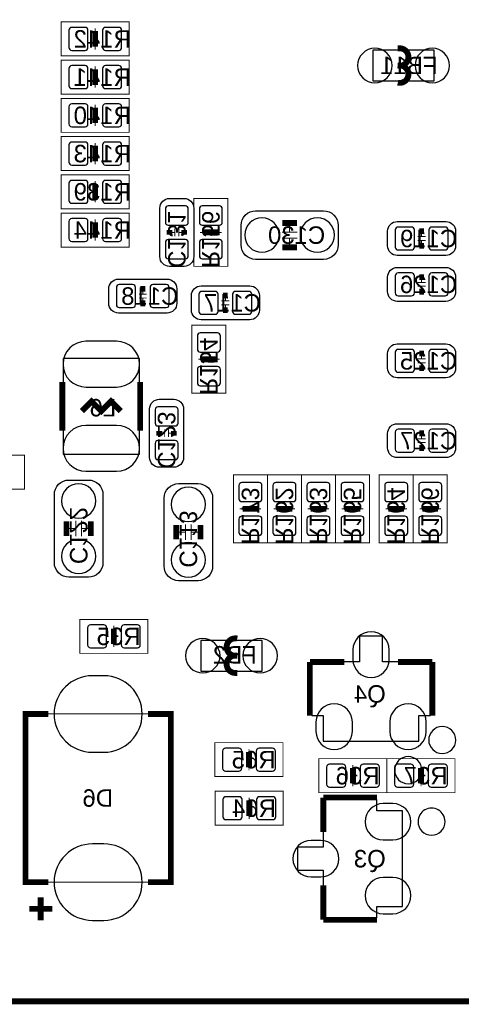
# Model space of a CAD drawing. Extents: x -4 to 120, y 0 to 74.
# Tile 7 of 10: x 82 to 93, y 0 to 26. Entities that reach past the tile are written whole.
import ezdxf

# ---------------------------------------------------------------- set-up
doc = ezdxf.new("R2010")
doc.units = 0
for name, color, linetype in [('BG_OUTLINE', 23, 'CONTINUOUS'), ('PG_ASSEMBLY_BOTTOM', 231, 'CONTINUOUS'), ('PG_SILKSCREEN_BOTTOM', 23, 'CONTINUOUS'), ('PIN_BOTTOM', 132, 'CONTINUOUS'), ('RD_ASSEMBLY_BOTTOM', 254, 'CONTINUOUS')]:
    doc.layers.add(name, color=color, linetype=linetype)

msp = doc.modelspace()

# ---------------------------------------------------------------- linework, layer by layer
at = {"layer": 'BG_OUTLINE', "const_width": 0.1524}
msp.add_lwpolyline([(0, 1.4732), (0, 68.72986, -0.414214), (1.27, 69.99986), (118.72976, 69.99986, -0.414214), (119.99976, 68.72986), (119.99976, 1.27, -0.414214), (118.72976, 0), (1.27, 0, -0.414214), (0, 1.27), (0, 1.4732)], format="xyb", dxfattribs=at)
at = {"layer": 'PG_ASSEMBLY_BOTTOM'}
for points, const_width in [([(84.678012, 25.62479), (84.678012, 24.73579), (82.900012, 24.73579), (82.900012, 25.62479), (84.678012, 25.62479)], 0.0254), ([(83.839812, 25.33269), (83.839812, 25.02789), (83.738212, 25.02789), (83.738212, 25.33269), (83.839812, 25.33269)], 0.0254), ([(83.789012, 25.45969), (83.789012, 25.33269)], 0.0254), ([(83.789012, 24.90089), (83.789012, 25.02789)], 0.0254), ([(84.678012, 24.624792), (84.678012, 23.735792), (82.900012, 23.735792), (82.900012, 24.624792), (84.678012, 24.624792)], 0.0254), ([(83.789012, 24.459692), (83.789012, 24.332692)], 0.0254), ([(83.839812, 24.332692), (83.839812, 24.027892), (83.738212, 24.027892), (83.738212, 24.332692), (83.839812, 24.332692)], 0.0254), ([(83.789012, 23.900892), (83.789012, 24.027892)], 0.0254), ([(84.678012, 23.624794), (84.678012, 22.735794), (82.900012, 22.735794), (82.900012, 23.624794), (84.678012, 23.624794)], 0.0254), ([(83.789012, 23.459694), (83.789012, 23.332694)], 0.0254), ([(83.839812, 23.332694), (83.839812, 23.027894), (83.738212, 23.027894), (83.738212, 23.332694), (83.839812, 23.332694)], 0.0254), ([(83.789012, 22.900894), (83.789012, 23.027894)], 0.0254), ([(84.678012, 22.624796), (84.678012, 21.735796), (82.900012, 21.735796), (82.900012, 22.624796), (84.678012, 22.624796)], 0.0254), ([(83.789012, 22.459696), (83.789012, 22.332696)], 0.0254), ([(83.839812, 22.332696), (83.839812, 22.027896), (83.738212, 22.027896), (83.738212, 22.332696), (83.839812, 22.332696)], 0.0254), ([(83.789012, 21.900896), (83.789012, 22.027896)], 0.0254), ([(84.678012, 21.624798), (84.678012, 20.735798), (82.900012, 20.735798), (82.900012, 21.624798), (84.678012, 21.624798)], 0.0254), ([(83.789012, 21.459698), (83.789012, 21.332698)], 0.0254), ([(83.839812, 21.332698), (83.839812, 21.027898), (83.738212, 21.027898), (83.738212, 21.332698), (83.839812, 21.332698)], 0.0254), ([(83.789012, 20.900898), (83.789012, 21.027898)], 0.0254), ([(87.25535, 19.230086), (86.36635, 19.230086), (86.36635, 21.008086), (87.25535, 21.008086), (87.25535, 19.230086)], 0.0254), ([(84.678012, 20.6248), (84.678012, 19.7358), (82.900012, 19.7358), (82.900012, 20.6248), (84.678012, 20.6248)], 0.0254), ([(83.789012, 20.4597), (83.789012, 20.3327)], 0.0254), ([(88.870282, 20.12315), (88.870282, 20.40255)], 0.0254), ([(83.839812, 20.3327), (83.839812, 20.0279), (83.738212, 20.0279), (83.738212, 20.3327), (83.839812, 20.3327)], 0.0254), ([(85.87105, 20.119086), (85.74405, 20.119086)], 0.0254), ([(85.87105, 20.017486), (85.87105, 20.220686)], 0.0254), ([(85.97265, 20.017486), (85.97265, 20.220686)], 0.0254), ([(86.09965, 20.119086), (85.97265, 20.119086)], 0.0254), ([(86.53145, 20.119086), (86.65845, 20.119086)], 0.0254), ([(86.96325, 20.068286), (86.65845, 20.068286), (86.65845, 20.169886), (86.96325, 20.169886), (86.96325, 20.068286)], 0.0254), ([(87.09025, 20.119086), (86.96325, 20.119086)], 0.0254), ([(88.667082, 20.12315), (89.073482, 20.12315)], 0.0254), ([(92.32011, 20.136104), (92.32011, 20.009104)], 0.0254), ([(83.789012, 19.9009), (83.789012, 20.0279)], 0.0254), ([(88.667082, 19.97075), (89.073482, 19.97075)], 0.0254), ([(88.870282, 19.97075), (88.870282, 19.69135)], 0.0254), ([(92.42171, 20.009104), (92.21851, 20.009104)], 0.0254), ([(92.42171, 19.907504), (92.21851, 19.907504)], 0.0254), ([(92.32011, 19.907504), (92.32011, 19.780504)], 0.0254), ([(92.42171, 18.809208), (92.21851, 18.809208)], 0.0254), ([(92.32011, 18.936208), (92.32011, 18.809208)], 0.0254), ([(85.031834, 18.6309), (85.031834, 18.5039)], 0.0254), ([(92.42171, 18.707608), (92.21851, 18.707608)], 0.0254), ([(92.32011, 18.707608), (92.32011, 18.580608)], 0.0254), ([(85.133434, 18.5039), (84.930234, 18.5039)], 0.0254), ([(85.133434, 18.4023), (84.930234, 18.4023)], 0.0254), ([(85.031834, 18.4023), (85.031834, 18.2753)], 0.0254), ([(87.089234, 18.3261), (87.292434, 18.3261)], 0.0254), ([(87.190834, 18.3261), (87.190834, 18.4531)], 0.0254), ([(87.089234, 18.2245), (87.292434, 18.2245)], 0.0254), ([(87.190834, 18.0975), (87.190834, 18.2245)], 0.0254), ([(86.31555, 17.68729), (87.20455, 17.68729), (87.20455, 15.90929), (86.31555, 15.90929), (86.31555, 17.68729)], 0.0254), ([(86.48065, 16.79829), (86.60765, 16.79829)], 0.0254), ([(86.60765, 16.84909), (86.91245, 16.84909), (86.91245, 16.74749), (86.60765, 16.74749), (86.60765, 16.84909)], 0.0254), ([(87.03945, 16.79829), (86.91245, 16.79829)], 0.0254), ([(92.42171, 16.809212), (92.21851, 16.809212)], 0.0254), ([(92.32011, 16.936212), (92.32011, 16.809212)], 0.0254), ([(92.42171, 16.707612), (92.21851, 16.707612)], 0.0254), ([(92.32011, 16.707612), (92.32011, 16.580612)], 0.0254), ([(85.603588, 14.761718), (85.603588, 14.964918)], 0.0254), ([(85.705188, 14.761718), (85.705188, 14.964918)], 0.0254), ([(85.603588, 14.863318), (85.476588, 14.863318)], 0.0254), ([(85.832188, 14.863318), (85.705188, 14.863318)], 0.0254), ([(92.21851, 14.720316), (92.42171, 14.720316)], 0.0254), ([(92.32011, 14.720316), (92.32011, 14.847316)], 0.0254), ([(92.21851, 14.618716), (92.42171, 14.618716)], 0.0254), ([(92.32011, 14.491716), (92.32011, 14.618716)], 0.0254), ([(80.1624, 13.3985), (80.1624, 14.2875), (81.9404, 14.2875), (81.9404, 13.3985), (80.1624, 13.3985)], 0.0254), ([(87.4014, 13.774166), (88.2904, 13.774166), (88.2904, 11.996166), (87.4014, 11.996166), (87.4014, 13.774166)], 0.0254), ([(89.1794, 11.996166), (88.2904, 11.996166), (88.2904, 13.774166), (89.1794, 13.774166), (89.1794, 11.996166)], 0.0254), ([(90.0684, 11.996166), (89.1794, 11.996166), (89.1794, 13.774166), (90.0684, 13.774166), (90.0684, 11.996166)], 0.0254), ([(90.0684, 13.774166), (90.9574, 13.774166), (90.9574, 11.996166), (90.0684, 11.996166), (90.0684, 13.774166)], 0.0254), ([(92.1004, 11.996166), (91.2114, 11.996166), (91.2114, 13.774166), (92.1004, 13.774166), (92.1004, 11.996166)], 0.0254), ([(92.1004, 13.774166), (92.9894, 13.774166), (92.9894, 11.996166), (92.1004, 11.996166), (92.1004, 13.774166)], 0.0254), ([(87.5665, 12.885166), (87.6935, 12.885166)], 0.0254), ([(87.6935, 12.935966), (87.9983, 12.935966), (87.9983, 12.834366), (87.6935, 12.834366), (87.6935, 12.935966)], 0.0254), ([(88.1253, 12.885166), (87.9983, 12.885166)], 0.0254), ([(88.4555, 12.885166), (88.5825, 12.885166)], 0.0254), ([(88.8873, 12.834366), (88.5825, 12.834366), (88.5825, 12.935966), (88.8873, 12.935966), (88.8873, 12.834366)], 0.0254), ([(89.0143, 12.885166), (88.8873, 12.885166)], 0.0254), ([(89.3445, 12.885166), (89.4715, 12.885166)], 0.0254), ([(89.7763, 12.834366), (89.4715, 12.834366), (89.4715, 12.935966), (89.7763, 12.935966), (89.7763, 12.834366)], 0.0254), ([(89.9033, 12.885166), (89.7763, 12.885166)], 0.0254), ([(90.2335, 12.885166), (90.3605, 12.885166)], 0.0254), ([(90.3605, 12.935966), (90.6653, 12.935966), (90.6653, 12.834366), (90.3605, 12.834366), (90.3605, 12.935966)], 0.0254), ([(90.7923, 12.885166), (90.6653, 12.885166)], 0.0254), ([(91.3765, 12.885166), (91.5035, 12.885166)], 0.0254), ([(91.8083, 12.834366), (91.5035, 12.834366), (91.5035, 12.935966), (91.8083, 12.935966), (91.8083, 12.834366)], 0.0254), ([(91.9353, 12.885166), (91.8083, 12.885166)], 0.0254), ([(92.2655, 12.885166), (92.3925, 12.885166)], 0.0254), ([(92.3925, 12.935966), (92.6973, 12.935966), (92.6973, 12.834366), (92.3925, 12.834366), (92.3925, 12.935966)], 0.0254), ([(92.8243, 12.885166), (92.6973, 12.885166)], 0.0254), ([(83.279488, 12.369546), (83.000088, 12.369546)], 0.0254), ([(83.279488, 12.572746), (83.279488, 12.166346)], 0.0254), ([(83.431888, 12.572746), (83.431888, 12.166346)], 0.0254), ([(83.431888, 12.369546), (83.711288, 12.369546)], 0.0254), ([(86.146894, 12.479528), (86.146894, 12.073128)], 0.0254), ([(86.299294, 12.479528), (86.299294, 12.073128)], 0.0254), ([(86.146894, 12.276328), (85.867494, 12.276328)], 0.0254), ([(86.299294, 12.276328), (86.578694, 12.276328)], 0.0254), ([(85.1662, 9.9949), (85.1662, 9.1059), (83.3882, 9.1059), (83.3882, 9.9949), (85.1662, 9.9949)], 0.0254), ([(84.2772, 9.8298), (84.2772, 9.7028)], 0.0254), ([(84.328, 9.7028), (84.328, 9.398), (84.2264, 9.398), (84.2264, 9.7028), (84.328, 9.7028)], 0.0254), ([(84.2772, 9.271), (84.2772, 9.398)], 0.0254), ([(85.76437, 3.119628), (81.96453, 3.119628), (81.96453, 7.519416), (85.76437, 7.519416), (85.76437, 3.119628)], 0.0254), ([(86.9188, 5.8801), (86.9188, 6.7691), (88.6968, 6.7691), (88.6968, 5.8801), (86.9188, 5.8801)], 0.0254), ([(87.757, 6.1722), (87.757, 6.477), (87.8586, 6.477), (87.8586, 6.1722), (87.757, 6.1722)], 0.0254), ([(87.8078, 6.604), (87.8078, 6.477)], 0.0254), ([(87.8078, 6.0452), (87.8078, 6.1722)], 0.0254), ([(89.6366, 5.461), (89.6366, 6.35), (91.4146, 6.35), (91.4146, 5.461), (89.6366, 5.461)], 0.0254), ([(90.5256, 6.1849), (90.5256, 6.0579)], 0.0254), ([(91.4146, 5.461), (91.4146, 6.35), (93.1926, 6.35), (93.1926, 5.461), (91.4146, 5.461)], 0.0254), ([(92.3036, 6.1849), (92.3036, 6.0579)], 0.0254), ([(90.4748, 5.7531), (90.4748, 6.0579), (90.5764, 6.0579), (90.5764, 5.7531), (90.4748, 5.7531)], 0.0254), ([(92.2528, 5.7531), (92.2528, 6.0579), (92.3544, 6.0579), (92.3544, 5.7531), (92.2528, 5.7531)], 0.0254), ([(90.5256, 5.6261), (90.5256, 5.7531)], 0.0254), ([(92.3036, 5.6261), (92.3036, 5.7531)], 0.0254), ([(86.926928, 4.6101), (86.926928, 5.4991), (88.704928, 5.4991), (88.704928, 4.6101), (86.926928, 4.6101)], 0.0254), ([(87.765128, 4.9022), (87.765128, 5.207), (87.866728, 5.207), (87.866728, 4.9022), (87.765128, 4.9022)], 0.0254), ([(87.815928, 5.334), (87.815928, 5.207)], 0.0254), ([(87.815928, 4.7752), (87.815928, 4.9022)], 0.0254), ([(82.364326, 2.11963), (82.364326, 2.719578)], 0.1524), ([(82.664554, 2.419604), (82.064352, 2.419604)], 0.1524)]:
    msp.add_lwpolyline(points, dxfattribs=dict(at, const_width=const_width))
for points in [[(91.047316, 24.08428), (92.647516, 24.08428), (92.647516, 24.88438), (91.047316, 24.88438), (91.047316, 24.08428)], [(82.947002, 16.820134), (82.947002, 14.320266), (84.946998, 14.320266), (84.946998, 16.820134), (82.947002, 16.820134)], [(90.700098, 9.55421), (90.700098, 8.879332)], [(91.300046, 9.55421), (90.700098, 9.55421)], [(91.300046, 8.879332), (91.300046, 9.55421)], [(88.1507, 9.44245), (86.5505, 9.44245), (86.5505, 8.64235), (88.1507, 8.64235), (88.1507, 9.44245)], [(89.450164, 8.879332), (89.450164, 7.479284)], [(90.700098, 8.879332), (89.450164, 8.879332)], [(92.54998, 8.879332), (91.300046, 8.879332)], [(92.54998, 7.479284), (92.54998, 8.879332)], [(89.450164, 7.479284), (89.750138, 7.479284)], [(89.750138, 7.479284), (89.750138, 6.804406)], [(92.250006, 7.479284), (92.54998, 7.479284)], [(92.250006, 6.804406), (92.250006, 7.479284)], [(89.750138, 6.804406), (92.250006, 6.804406)], [(91.149424, 5.283708), (89.749376, 5.283708)], [(89.749376, 5.283708), (89.749376, 4.033774)], [(91.149424, 4.983734), (91.149424, 5.283708)], [(91.824302, 4.983734), (91.149424, 4.983734)], [(91.824302, 2.483866), (91.824302, 4.983734)], [(89.074498, 4.033774), (89.074498, 3.433826)], [(89.749376, 4.033774), (89.074498, 4.033774)], [(89.074498, 3.433826), (89.749376, 3.433826)], [(89.749376, 3.433826), (89.749376, 2.183892)], [(91.149424, 2.483866), (91.824302, 2.483866)], [(91.149424, 2.183892), (91.149424, 2.483866)], [(89.749376, 2.183892), (91.149424, 2.183892)]]:
    msp.add_lwpolyline(points, dxfattribs=at)
for points in [[(86.11235, 19.230086), (85.73135, 19.230086, -0.414214), (85.47735, 19.484086), (85.47735, 20.754086, -0.414214), (85.73135, 21.008086), (86.11235, 21.008086, -0.414214), (86.36635, 20.754086), (86.36635, 19.484086, -0.414214), (86.11235, 19.230086)], [(87.600282, 19.79295), (87.600282, 20.30095, -0.414214), (87.981282, 20.68195), (89.759282, 20.68195, -0.414214), (90.140282, 20.30095), (90.140282, 19.79295, -0.414214), (89.759282, 19.41195), (87.981282, 19.41195, -0.414214), (87.600282, 19.79295)], [(93.20911, 20.148804), (93.20911, 19.767804, -0.414214), (92.95511, 19.513804), (91.68511, 19.513804, -0.414214), (91.43111, 19.767804), (91.43111, 20.148804, -0.414214), (91.68511, 20.402804), (92.95511, 20.402804, -0.414214), (93.20911, 20.148804)], [(93.20911, 18.948908), (93.20911, 18.567908, -0.414214), (92.95511, 18.313908), (91.68511, 18.313908, -0.414214), (91.43111, 18.567908), (91.43111, 18.948908, -0.414214), (91.68511, 19.202908), (92.95511, 19.202908, -0.414214), (93.20911, 18.948908)], [(85.920834, 18.6436), (85.920834, 18.2626, -0.414214), (85.666834, 18.0086), (84.396834, 18.0086, -0.414214), (84.142834, 18.2626), (84.142834, 18.6436, -0.414214), (84.396834, 18.8976), (85.666834, 18.8976, -0.414214), (85.920834, 18.6436)], [(86.301834, 18.0848), (86.301834, 18.4658, -0.414214), (86.555834, 18.7198), (87.825834, 18.7198, -0.414214), (88.079834, 18.4658), (88.079834, 18.0848, -0.414214), (87.825834, 17.8308), (86.555834, 17.8308, -0.414214), (86.301834, 18.0848)], [(93.20911, 16.948912), (93.20911, 16.567912, -0.414214), (92.95511, 16.313912), (91.68511, 16.313912, -0.414214), (91.43111, 16.567912), (91.43111, 16.948912, -0.414214), (91.68511, 17.202912), (92.95511, 17.202912, -0.414214), (93.20911, 16.948912)], [(85.844888, 13.974318), (85.463888, 13.974318, -0.414214), (85.209888, 14.228318), (85.209888, 15.498318, -0.414214), (85.463888, 15.752318), (85.844888, 15.752318, -0.414214), (86.098888, 15.498318), (86.098888, 14.228318, -0.414214), (85.844888, 13.974318)], [(91.43111, 14.479016), (91.43111, 14.860016, -0.414214), (91.68511, 15.114016), (92.95511, 15.114016, -0.414214), (93.20911, 14.860016), (93.20911, 14.479016, -0.414214), (92.95511, 14.225016), (91.68511, 14.225016, -0.414214), (91.43111, 14.479016)], [(83.101688, 13.639546), (83.609688, 13.639546, -0.414214), (83.990688, 13.258546), (83.990688, 11.480546, -0.414214), (83.609688, 11.099546), (83.101688, 11.099546, -0.414214), (82.720688, 11.480546), (82.720688, 13.258546, -0.414214), (83.101688, 13.639546)], [(85.969094, 13.546328), (86.477094, 13.546328, -0.414214), (86.858094, 13.165328), (86.858094, 11.387328, -0.414214), (86.477094, 11.006328), (85.969094, 11.006328, -0.414214), (85.588094, 11.387328), (85.588094, 13.165328, -0.414214), (85.969094, 13.546328)]]:
    msp.add_lwpolyline(points, format="xyb", dxfattribs=at)
for points in [[(92.32392, 6.049264, 1), (91.616224, 6.049352, 1)], [(92.933266, 4.703826, 1), (92.225534, 4.703774, 1)]]:
    msp.add_lwpolyline(points, format="xyb", close=True, dxfattribs=at)
at = {"layer": 'PG_SILKSCREEN_BOTTOM', "const_width": 0.1524}
for points in [[(83.789012, 24.97709), (83.789012, 25.38349)], [(83.789012, 23.977092), (83.789012, 24.383492)], [(83.789012, 22.977094), (83.789012, 23.383494)], [(83.789012, 21.977096), (83.789012, 22.383496)], [(83.789012, 20.977098), (83.789012, 21.383498)], [(83.789012, 19.9771), (83.789012, 20.3835)], [(88.679782, 20.36445), (89.060782, 20.36445)], [(85.73135, 20.055586), (85.73135, 20.182586)], [(86.11235, 20.182586), (86.11235, 20.055586)], [(86.60765, 20.119086), (87.01405, 20.119086)], [(92.25661, 20.148804), (92.38361, 20.148804)], [(92.38361, 19.767804), (92.25661, 19.767804)], [(88.679782, 19.72945), (89.060782, 19.72945)], [(92.25661, 18.948908), (92.38361, 18.948908)], [(84.968334, 18.6436), (85.095334, 18.6436)], [(92.38361, 18.567908), (92.25661, 18.567908)], [(85.095334, 18.2626), (84.968334, 18.2626)], [(87.127334, 18.4658), (87.254334, 18.4658)], [(87.254334, 18.0848), (87.127334, 18.0848)], [(92.25661, 16.948912), (92.38361, 16.948912)], [(86.96325, 16.79829), (86.55685, 16.79829)], [(92.38361, 16.567912), (92.25661, 16.567912)], [(82.931, 16.2052), (82.931, 14.9352)], [(84.963, 16.2052), (84.963, 14.9352)], [(83.439, 15.4432), (83.693, 15.6972), (83.947, 15.4432), (84.201, 15.6972), (84.455, 15.4432)], [(85.463888, 14.799818), (85.463888, 14.926818)], [(85.844888, 14.926818), (85.844888, 14.799818)], [(92.25661, 14.860016), (92.38361, 14.860016)], [(92.38361, 14.479016), (92.25661, 14.479016)], [(88.0491, 12.885166), (87.6427, 12.885166)], [(88.5317, 12.885166), (88.9381, 12.885166)], [(89.4207, 12.885166), (89.8271, 12.885166)], [(90.7161, 12.885166), (90.3097, 12.885166)], [(91.4527, 12.885166), (91.8591, 12.885166)], [(92.7481, 12.885166), (92.3417, 12.885166)], [(83.038188, 12.560046), (83.038188, 12.179046)], [(83.673188, 12.560046), (83.673188, 12.179046)], [(85.905594, 12.466828), (85.905594, 12.085828)], [(86.540594, 12.466828), (86.540594, 12.085828)], [(84.2772, 9.3472), (84.2772, 9.7536)], [(89.400126, 8.879332), (89.400126, 7.479284)], [(90.300048, 8.879332), (89.400126, 8.879332)], [(92.600018, 8.879332), (91.700096, 8.879332)], [(92.600018, 7.479284), (92.600018, 8.879332)], [(82.564478, 7.519416), (81.96453, 7.519416), (81.96453, 3.119628), (82.564478, 3.119628)], [(85.164422, 3.119628), (85.76437, 3.119628), (85.76437, 7.519416), (85.164422, 7.519416)], [(87.8078, 6.5278), (87.8078, 6.1214)], [(90.5256, 6.1087), (90.5256, 5.7023)], [(92.3036, 6.1087), (92.3036, 5.7023)], [(89.749376, 5.333746), (89.749376, 4.433824)], [(91.149424, 5.333746), (89.749376, 5.333746)], [(87.815928, 5.2578), (87.815928, 4.8514)], [(89.749376, 3.033776), (89.749376, 2.133854)], [(82.364326, 2.11963), (82.364326, 2.719578)], [(82.664554, 2.419604), (82.064352, 2.419604)], [(89.749376, 2.133854), (91.149424, 2.133854)]]:
    msp.add_lwpolyline(points, dxfattribs=at)
for points in [[(91.692476, 24.934418), (91.74734, 24.934418, -1.11689), (91.697302, 24.48433)], [(91.692476, 24.48433), (91.74734, 24.48433, -1.116858), (91.697302, 24.034242)], [(87.50554, 9.0424), (87.450676, 9.0424, -1.116858), (87.500714, 9.492488)], [(87.50554, 8.592312), (87.450676, 8.592312, -1.11689), (87.500714, 9.0424)]]:
    msp.add_lwpolyline(points, format="xyb", dxfattribs=at)
at = {"layer": 'PG_SILKSCREEN_BOTTOM'}
for points in [[(93.21292, 6.836664, 1), (92.505224, 6.836752, 1)], [(92.933266, 4.703826, 1), (92.225534, 4.703774, 1)]]:
    msp.add_lwpolyline(points, format="xyb", close=True, dxfattribs=at)
at = {"layer": 'PIN_BOTTOM'}
for points in [[(83.174078, 24.880316), (83.52409, 24.880316, 0.415686), (83.59902, 24.955246), (83.59902, 25.405334, 0.415686), (83.52409, 25.480264), (83.174078, 25.480264, 0.415686), (83.099148, 25.405334), (83.099148, 24.955246, 0.415686)], [(84.053934, 24.880316), (84.403946, 24.880316, 0.415686), (84.478876, 24.955246), (84.478876, 25.405334, 0.415686), (84.403946, 25.480264), (84.053934, 25.480264, 0.415686), (83.979004, 25.405334), (83.979004, 24.955246, 0.415686)], [(91.097354, 24.034369), (91.097354, 24.034369, 1), (91.097354, 24.934291), (91.097354, 24.934291, 1)], [(92.597478, 24.034369), (92.597478, 24.034369, 1), (92.597478, 24.934291), (92.597478, 24.934291, 1)], [(83.174078, 23.880318), (83.52409, 23.880318, 0.415686), (83.59902, 23.955248), (83.59902, 24.405336, 0.415686), (83.52409, 24.480266), (83.174078, 24.480266, 0.415686), (83.099148, 24.405336), (83.099148, 23.955248, 0.415686)], [(84.053934, 23.880318), (84.403946, 23.880318, 0.415686), (84.478876, 23.955248), (84.478876, 24.405336, 0.415686), (84.403946, 24.480266), (84.053934, 24.480266, 0.415686), (83.979004, 24.405336), (83.979004, 23.955248, 0.415686)], [(83.174078, 22.88032), (83.52409, 22.88032, 0.415686), (83.59902, 22.95525), (83.59902, 23.405338, 0.415686), (83.52409, 23.480268), (83.174078, 23.480268, 0.415686), (83.099148, 23.405338), (83.099148, 22.95525, 0.415686)], [(84.053934, 22.88032), (84.403946, 22.88032, 0.415686), (84.478876, 22.95525), (84.478876, 23.405338, 0.415686), (84.403946, 23.480268), (84.053934, 23.480268, 0.415686), (83.979004, 23.405338), (83.979004, 22.95525, 0.415686)], [(83.174078, 21.880322), (83.52409, 21.880322, 0.415686), (83.59902, 21.955252), (83.59902, 22.40534, 0.415686), (83.52409, 22.48027), (83.174078, 22.48027, 0.415686), (83.099148, 22.40534), (83.099148, 21.955252, 0.415686)], [(84.053934, 21.880322), (84.403946, 21.880322, 0.415686), (84.478876, 21.955252), (84.478876, 22.40534, 0.415686), (84.403946, 22.48027), (84.053934, 22.48027, 0.415686), (83.979004, 22.40534), (83.979004, 21.955252, 0.415686)], [(83.174078, 20.880324), (83.52409, 20.880324, 0.415686), (83.59902, 20.955254), (83.59902, 21.405342, 0.415686), (83.52409, 21.480272), (83.174078, 21.480272, 0.415686), (83.099148, 21.405342), (83.099148, 20.955254, 0.415686)], [(84.053934, 20.880324), (84.403946, 20.880324, 0.415686), (84.478876, 20.955254), (84.478876, 21.405342, 0.415686), (84.403946, 21.480272), (84.053934, 21.480272, 0.415686), (83.979004, 21.405342), (83.979004, 20.955254, 0.415686)], [(85.621876, 20.73402), (85.621876, 20.384008, 0.415686), (85.696806, 20.309078), (86.146894, 20.309078, 0.415686), (86.221824, 20.384008), (86.221824, 20.73402, 0.415686), (86.146894, 20.80895), (85.696806, 20.80895, 0.415686)], [(86.510876, 20.73402), (86.510876, 20.384008, 0.415686), (86.585806, 20.309078), (87.035894, 20.309078, 0.415686), (87.110824, 20.384008), (87.110824, 20.73402, 0.415686), (87.035894, 20.80895), (86.585806, 20.80895, 0.415686)], [(83.174078, 19.880326), (83.52409, 19.880326, 0.415686), (83.59902, 19.955256), (83.59902, 20.405344, 0.415686), (83.52409, 20.480274), (83.174078, 20.480274, 0.415686), (83.099148, 20.405344), (83.099148, 19.955256, 0.415686)], [(84.053934, 19.880326), (84.403946, 19.880326, 0.415686), (84.478876, 19.955256), (84.478876, 20.405344, 0.415686), (84.403946, 20.480274), (84.053934, 20.480274, 0.415686), (83.979004, 20.405344), (83.979004, 19.955256, 0.415686)], [(88.146128, 19.596989), (88.146128, 19.596989, 1), (88.146128, 20.496911), (88.146128, 20.496911, 1)], [(89.594436, 19.596989), (89.594436, 19.596989, 1), (89.594436, 20.496911), (89.594436, 20.496911, 1)], [(91.705176, 19.65833), (92.055188, 19.65833, 0.415686), (92.130118, 19.73326), (92.130118, 20.183348, 0.415686), (92.055188, 20.258278), (91.705176, 20.258278, 0.415686), (91.630246, 20.183348), (91.630246, 19.73326, 0.415686)], [(92.585032, 19.65833), (92.935044, 19.65833, 0.415686), (93.009974, 19.73326), (93.009974, 20.183348, 0.415686), (92.935044, 20.258278), (92.585032, 20.258278, 0.415686), (92.510102, 20.183348), (92.510102, 19.73326, 0.415686)], [(85.621876, 19.854164), (85.621876, 19.504152, 0.415686), (85.696806, 19.429222), (86.146894, 19.429222, 0.415686), (86.221824, 19.504152), (86.221824, 19.854164, 0.415686), (86.146894, 19.929094), (85.696806, 19.929094, 0.415686)], [(86.510876, 19.854164), (86.510876, 19.504152, 0.415686), (86.585806, 19.429222), (87.035894, 19.429222, 0.415686), (87.110824, 19.504152), (87.110824, 19.854164, 0.415686), (87.035894, 19.929094), (86.585806, 19.929094, 0.415686)], [(91.705176, 18.458434), (92.055188, 18.458434, 0.415686), (92.130118, 18.533364), (92.130118, 18.983452, 0.415686), (92.055188, 19.058382), (91.705176, 19.058382, 0.415686), (91.630246, 18.983452), (91.630246, 18.533364, 0.415686)], [(92.585032, 18.458434), (92.935044, 18.458434, 0.415686), (93.009974, 18.533364), (93.009974, 18.983452, 0.415686), (92.935044, 19.058382), (92.585032, 19.058382, 0.415686), (92.510102, 18.983452), (92.510102, 18.533364, 0.415686)], [(84.4169, 18.153126), (84.766912, 18.153126, 0.415686), (84.841842, 18.228056), (84.841842, 18.678144, 0.415686), (84.766912, 18.753074), (84.4169, 18.753074, 0.415686), (84.34197, 18.678144), (84.34197, 18.228056, 0.415686)], [(85.296756, 18.153126), (85.646768, 18.153126, 0.415686), (85.721698, 18.228056), (85.721698, 18.678144, 0.415686), (85.646768, 18.753074), (85.296756, 18.753074, 0.415686), (85.221826, 18.678144), (85.221826, 18.228056, 0.415686)], [(86.925912, 18.575274), (86.5759, 18.575274, 0.415686), (86.50097, 18.500344), (86.50097, 18.050256, 0.415686), (86.5759, 17.975326), (86.925912, 17.975326, 0.415686), (87.000842, 18.050256), (87.000842, 18.500344, 0.415686)], [(87.805768, 18.575274), (87.455756, 18.575274, 0.415686), (87.380826, 18.500344), (87.380826, 18.050256, 0.415686), (87.455756, 17.975326), (87.805768, 17.975326, 0.415686), (87.880698, 18.050256), (87.880698, 18.500344, 0.415686)], [(83.54695, 16.070326), (84.34705, 16.070326, 1), (84.34705, 17.270222), (83.54695, 17.270222, 1)], [(87.060024, 17.063212), (87.060024, 17.413224, 0.415686), (86.985094, 17.488154), (86.535006, 17.488154, 0.415686), (86.460076, 17.413224), (86.460076, 17.063212, 0.415686), (86.535006, 16.988282), (86.985094, 16.988282, 0.415686)], [(91.705176, 16.458438), (92.055188, 16.458438, 0.415686), (92.130118, 16.533368), (92.130118, 16.983456, 0.415686), (92.055188, 17.058386), (91.705176, 17.058386, 0.415686), (91.630246, 16.983456), (91.630246, 16.533368, 0.415686)], [(92.585032, 16.458438), (92.935044, 16.458438, 0.415686), (93.009974, 16.533368), (93.009974, 16.983456, 0.415686), (92.935044, 17.058386), (92.585032, 17.058386, 0.415686), (92.510102, 16.983456), (92.510102, 16.533368, 0.415686)], [(87.060024, 16.183356), (87.060024, 16.533368, 0.415686), (86.985094, 16.608298), (86.535006, 16.608298, 0.415686), (86.460076, 16.533368), (86.460076, 16.183356, 0.415686), (86.535006, 16.108426), (86.985094, 16.108426, 0.415686)], [(85.354414, 15.478252), (85.354414, 15.12824, 0.415686), (85.429344, 15.05331), (85.879432, 15.05331, 0.415686), (85.954362, 15.12824), (85.954362, 15.478252, 0.415686), (85.879432, 15.553182), (85.429344, 15.553182, 0.415686)], [(83.54695, 13.870178), (84.34705, 13.870178, 1), (84.34705, 15.070074), (83.54695, 15.070074, 1)], [(92.055188, 14.96949), (91.705176, 14.96949, 0.415686), (91.630246, 14.89456), (91.630246, 14.444472, 0.415686), (91.705176, 14.369542), (92.055188, 14.369542, 0.415686), (92.130118, 14.444472), (92.130118, 14.89456, 0.415686)], [(92.935044, 14.96949), (92.585032, 14.96949, 0.415686), (92.510102, 14.89456), (92.510102, 14.444472, 0.415686), (92.585032, 14.369542), (92.935044, 14.369542, 0.415686), (93.009974, 14.444472), (93.009974, 14.89456, 0.415686)], [(85.354414, 14.598396), (85.354414, 14.248384, 0.415686), (85.429344, 14.173454), (85.879432, 14.173454, 0.415686), (85.954362, 14.248384), (85.954362, 14.598396, 0.415686), (85.879432, 14.673326), (85.429344, 14.673326, 0.415686)], [(82.905727, 13.0937), (82.905727, 13.0937, 1), (83.805649, 13.0937), (83.805649, 13.0937, 1)], [(85.773133, 13.000482), (85.773133, 13.000482, 1), (86.673055, 13.000482), (86.673055, 13.000482, 1)], [(88.145874, 13.150088), (88.145874, 13.5001, 0.415686), (88.070944, 13.57503), (87.620856, 13.57503, 0.415686), (87.545926, 13.5001), (87.545926, 13.150088, 0.415686), (87.620856, 13.075158), (88.070944, 13.075158, 0.415686)], [(88.434926, 13.5001), (88.434926, 13.150088, 0.415686), (88.509856, 13.075158), (88.959944, 13.075158, 0.415686), (89.034874, 13.150088), (89.034874, 13.5001, 0.415686), (88.959944, 13.57503), (88.509856, 13.57503, 0.415686)], [(89.323926, 13.5001), (89.323926, 13.150088, 0.415686), (89.398856, 13.075158), (89.848944, 13.075158, 0.415686), (89.923874, 13.150088), (89.923874, 13.5001, 0.415686), (89.848944, 13.57503), (89.398856, 13.57503, 0.415686)], [(90.812874, 13.150088), (90.812874, 13.5001, 0.415686), (90.737944, 13.57503), (90.287856, 13.57503, 0.415686), (90.212926, 13.5001), (90.212926, 13.150088, 0.415686), (90.287856, 13.075158), (90.737944, 13.075158, 0.415686)], [(91.355926, 13.5001), (91.355926, 13.150088, 0.415686), (91.430856, 13.075158), (91.880944, 13.075158, 0.415686), (91.955874, 13.150088), (91.955874, 13.5001, 0.415686), (91.880944, 13.57503), (91.430856, 13.57503, 0.415686)], [(92.844874, 13.150088), (92.844874, 13.5001, 0.415686), (92.769944, 13.57503), (92.319856, 13.57503, 0.415686), (92.244926, 13.5001), (92.244926, 13.150088, 0.415686), (92.319856, 13.075158), (92.769944, 13.075158, 0.415686)], [(88.145874, 12.270232), (88.145874, 12.620244, 0.415686), (88.070944, 12.695174), (87.620856, 12.695174, 0.415686), (87.545926, 12.620244), (87.545926, 12.270232, 0.415686), (87.620856, 12.195302), (88.070944, 12.195302, 0.415686)], [(88.434926, 12.620244), (88.434926, 12.270232, 0.415686), (88.509856, 12.195302), (88.959944, 12.195302, 0.415686), (89.034874, 12.270232), (89.034874, 12.620244, 0.415686), (88.959944, 12.695174), (88.509856, 12.695174, 0.415686)], [(89.323926, 12.620244), (89.323926, 12.270232, 0.415686), (89.398856, 12.195302), (89.848944, 12.195302, 0.415686), (89.923874, 12.270232), (89.923874, 12.620244, 0.415686), (89.848944, 12.695174), (89.398856, 12.695174, 0.415686)], [(90.812874, 12.270232), (90.812874, 12.620244, 0.415686), (90.737944, 12.695174), (90.287856, 12.695174, 0.415686), (90.212926, 12.620244), (90.212926, 12.270232, 0.415686), (90.287856, 12.195302), (90.737944, 12.195302, 0.415686)], [(91.355926, 12.620244), (91.355926, 12.270232, 0.415686), (91.430856, 12.195302), (91.880944, 12.195302, 0.415686), (91.955874, 12.270232), (91.955874, 12.620244, 0.415686), (91.880944, 12.695174), (91.430856, 12.695174, 0.415686)], [(92.844874, 12.270232), (92.844874, 12.620244, 0.415686), (92.769944, 12.695174), (92.319856, 12.695174, 0.415686), (92.244926, 12.620244), (92.244926, 12.270232, 0.415686), (92.319856, 12.195302), (92.769944, 12.195302, 0.415686)], [(82.905727, 11.645392), (82.905727, 11.645392, 1), (83.805649, 11.645392), (83.805649, 11.645392, 1)], [(85.773133, 11.552174), (85.773133, 11.552174, 1), (86.673055, 11.552174), (86.673055, 11.552174, 1)], [(83.662266, 9.250426), (84.012278, 9.250426, 0.415686), (84.087208, 9.325356), (84.087208, 9.775444, 0.415686), (84.012278, 9.850374), (83.662266, 9.850374, 0.415686), (83.587336, 9.775444), (83.587336, 9.325356, 0.415686)], [(84.542122, 9.250426), (84.892134, 9.250426, 0.415686), (84.967064, 9.325356), (84.967064, 9.775444, 0.415686), (84.892134, 9.850374), (84.542122, 9.850374, 0.415686), (84.467192, 9.775444), (84.467192, 9.325356, 0.415686)], [(90.525092, 9.19734), (90.525092, 8.947404, 1), (91.475052, 8.947404), (91.475052, 9.19734, 1)], [(86.600538, 9.492361), (86.600538, 9.492361, 1), (86.600538, 8.592439), (86.600538, 8.592439, 1)], [(88.100662, 9.492361), (88.100662, 9.492361, 1), (88.100662, 8.592439), (88.100662, 8.592439, 1)], [(84.014437, 8.519414), (83.714463, 8.519414, 1), (83.714463, 6.519418), (84.014437, 6.519418, 1)], [(89.55913, 7.31139), (89.55913, 7.061454, 1), (90.50909, 7.061454), (90.50909, 7.31139, 1)], [(91.491054, 7.31139), (91.491054, 7.061454, 1), (92.441014, 7.061454), (92.441014, 7.31139, 1)], [(87.542878, 6.624574), (87.192866, 6.624574, 0.415686), (87.117936, 6.549644), (87.117936, 6.099556, 0.415686), (87.192866, 6.024626), (87.542878, 6.024626, 0.415686), (87.617808, 6.099556), (87.617808, 6.549644, 0.415686)], [(88.422734, 6.624574), (88.072722, 6.624574, 0.415686), (87.997792, 6.549644), (87.997792, 6.099556, 0.415686), (88.072722, 6.024626), (88.422734, 6.024626, 0.415686), (88.497664, 6.099556), (88.497664, 6.549644, 0.415686)], [(90.260678, 6.205474), (89.910666, 6.205474, 0.415686), (89.835736, 6.130544), (89.835736, 5.680456, 0.415686), (89.910666, 5.605526), (90.260678, 5.605526, 0.415686), (90.335608, 5.680456), (90.335608, 6.130544, 0.415686)], [(91.140534, 6.205474), (90.790522, 6.205474, 0.415686), (90.715592, 6.130544), (90.715592, 5.680456, 0.415686), (90.790522, 5.605526), (91.140534, 5.605526, 0.415686), (91.215464, 5.680456), (91.215464, 6.130544, 0.415686)], [(92.038678, 6.205474), (91.688666, 6.205474, 0.415686), (91.613736, 6.130544), (91.613736, 5.680456, 0.415686), (91.688666, 5.605526), (92.038678, 5.605526, 0.415686), (92.113608, 5.680456), (92.113608, 6.130544, 0.415686)], [(92.918534, 6.205474), (92.568522, 6.205474, 0.415686), (92.493592, 6.130544), (92.493592, 5.680456, 0.415686), (92.568522, 5.605526), (92.918534, 5.605526, 0.415686), (92.993464, 5.680456), (92.993464, 6.130544, 0.415686)], [(87.551006, 5.354574), (87.200994, 5.354574, 0.415686), (87.126064, 5.279644), (87.126064, 4.829556, 0.415686), (87.200994, 4.754626), (87.551006, 4.754626, 0.415686), (87.625936, 4.829556), (87.625936, 5.279644, 0.415686)], [(88.430862, 5.354574), (88.08085, 5.354574, 0.415686), (88.00592, 5.279644), (88.00592, 4.829556, 0.415686), (88.08085, 4.754626), (88.430862, 4.754626, 0.415686), (88.505792, 4.829556), (88.505792, 5.279644, 0.415686)], [(91.317318, 4.224782), (91.567254, 4.224782, 1), (91.567254, 5.174742), (91.317318, 5.174742, 1)], [(89.431368, 3.25882), (89.681304, 3.25882, 1), (89.681304, 4.20878), (89.431368, 4.20878, 1)], [(84.014437, 4.119626), (83.714463, 4.119626, 1), (83.714463, 2.11963), (84.014437, 2.11963, 1)], [(91.317318, 2.292858), (91.567254, 2.292858, 1), (91.567254, 3.242818), (91.317318, 3.242818, 1)]]:
    msp.add_lwpolyline(points, format="xyb", close=True, dxfattribs=at)

# ---------------------------------------------------------------- texts
at = {"layer": 'RD_ASSEMBLY_BOTTOM', "text_generation_flag": 2, "width": 1.022222}
for s, p in [('R142', (84.718652, 24.95169)), ('FB11', (92.734384, 24.25827)), ('R141', (84.718652, 23.951692)), ('R140', (84.718652, 22.951694)), ('R143', (84.718652, 21.951696)), ('R139', (84.718652, 20.951698)), ('R144', (84.718652, 19.9517)), ('C130', (89.799922, 19.81835)), ('C119', (93.24975, 19.729704)), ('C126', (93.24975, 18.529808)), ('C118', (85.961474, 18.2245)), ('C117', (88.120474, 18.0467)), ('C125', (93.24975, 16.529812)), ('L6', (84.339938, 15.3035)), ('C127', (93.24975, 14.440916)), ('R35', (84.97316, 9.3218)), ('FB2', (88.011, 8.8392)), ('Q4', (91.382342, 7.815072)), ('R65', (88.50376, 6.096)), ('R36', (91.22156, 5.6769)), ('R37', (92.99956, 5.6769)), ('D6', (84.254848, 5.0927)), ('R64', (88.511888, 4.826)), ('Q3', (91.382088, 3.5052))]:
    msp.add_text(s, height=0.4572, dxfattribs=at).set_placement(p)
for s, p in [('C131', (85.69325, 19.189446)), ('R156', (86.58225, 19.189446)), ('R154', (86.53145, 15.86865)), ('C123', (85.425788, 13.933678)), ('R164', (91.4273, 11.955526)), ('R173', (87.6173, 11.955526)), ('R162', (88.5063, 11.955526)), ('R163', (89.3953, 11.955526)), ('R165', (90.2843, 11.955526)), ('R166', (92.3163, 11.955526)), ('C122', (83.127088, 11.439906)), ('C113', (85.994494, 11.346688))]:
    msp.add_text(s, height=0.4572, rotation=270, dxfattribs=at).set_placement(p)

doc.saveas('drawing.dxf')
